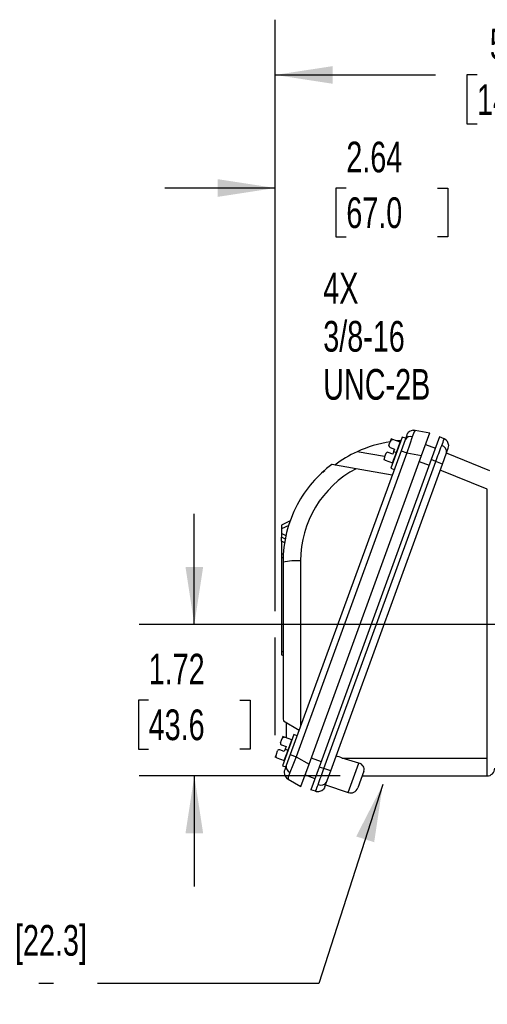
# Model space of a CAD drawing. Header units: inches. Extents: x 0 to 11, y 0 to 8.5.
# Tile 9 of 20: x 7.1 to 8.1, y 2.4 to 4.6. Entities that reach past the tile are written whole.
import ezdxf

# ---------------------------------------------------------------- set-up
doc = ezdxf.new("R2010")
doc.units = ezdxf.units.IN
doc.header["$MEASUREMENT"] = 0
doc.linetypes.add('CENTERX2', pattern=[0.8, 0.5, -0.1, 0.1, -0.1])
doc.layers.add('DIMENSIONS', color=140, linetype='Continuous', lineweight=25)
doc.layers.add('TEXT', color=140, linetype='Continuous', lineweight=25)
doc.styles.add('SLDTEXTSTYLE0', font='TXT', dxfattribs={"width": 0.7})
doc.dimstyles.new('SLDDIMSTYLE1', dxfattribs={"dimtxt": 0.069444, "dimasz": 0.13, "dimexe": 0, "dimexo": 0.0625, "dimgap": 0.017361, "dimtad": 0, "dimtih": 1, "dimtoh": 1, "dimlfac": 5, "dimrnd": 1e-09, "dimzin": 12, "dimdsep": 46, "dimtxsty": 'SLDTEXTSTYLE0', "dimsah": 1, "dimcen": 0.09, "dimadec": 0, "dimazin": 3, "dimtfac": 1, "dimtofl": 0, "dimtmove": 0, "dimatfit": 3, "dimfxl": 0, "dimfrac": 2, "dimtolj": 1, "dimtzin": 12, "dimarcsym": 0})
doc.dimstyles.new('SLDDIMSTYLE3', dxfattribs={"dimtxt": 0.069444, "dimasz": 0.13, "dimexe": 0, "dimexo": 0.0625, "dimgap": 0.017361, "dimtad": 0, "dimtih": 1, "dimtoh": 1, "dimlfac": 5, "dimrnd": 1e-09, "dimzin": 12, "dimdsep": 46, "dimtxsty": 'SLDTEXTSTYLE0', "dimsah": 1, "dimcen": 0.09, "dimadec": 0, "dimazin": 3, "dimtfac": 1, "dimtmove": 0, "dimatfit": 0, "dimfxl": 0, "dimfrac": 2, "dimtolj": 1, "dimtzin": 12, "dimarcsym": 0})
doc.dimstyles.new('SLDDIMSTYLE4', dxfattribs={"dimtxt": 0.18, "dimasz": 0.13, "dimexe": 0, "dimexo": 0.0625, "dimgap": 0, "dimtad": 0, "dimtih": 1, "dimtoh": 1, "dimdec": 0, "dimrnd": 1e-09, "dimzin": 0, "dimdsep": 46, "dimtxsty": 'Standard', "dimsah": 1, "dimcen": 0.09, "dimadec": 0, "dimazin": 0, "dimtfac": 0.13, "dimtdec": 0, "dimtofl": 0, "dimtmove": 0, "dimatfit": 3, "dimfxl": 0, "dimfrac": 2, "dimtolj": 1, "dimtzin": 0, "dimarcsym": 0})

# ---------------------------------------------------------------- blocks, each defined once
blk = doc.blocks.new('_D_8')
at = {"layer": 'DIMENSIONS'}
for p, q in [((7.4545, 3.2116), (7.4545, 3.4616)), ((8.2978, 3.2116), (7.3295, 3.2116)), ((7.3513, 3.0399), (7.328, 3.0399)), ((7.328, 3.0399), (7.328, 2.9295)), ((7.5577, 3.0399), (7.581, 3.0399)), ((7.581, 3.0399), (7.581, 2.9295)), ((7.328, 2.9295), (7.3513, 2.9295)), ((7.581, 2.9295), (7.5577, 2.9295)), ((7.784, 2.8685), (7.3295, 2.8685)), ((7.4545, 2.8685), (7.4545, 2.6185))]:
    blk.add_line(p, q, dxfattribs=at)
for points in [[(7.4545, 3.2116), (7.4745, 3.3416), (7.4345, 3.3416)], [(7.4545, 2.8685), (7.4345, 2.7385), (7.4745, 2.7385)]]:
    blk.add_solid(points, dxfattribs=at)
at = {"layer": 'DIMENSIONS', "char_height": 0.06944, "attachment_point": 1, "style": 'SLDTEXTSTYLE0'}
for s, insert in [('1.72', (7.3513, 3.145)), ('43.6', (7.3513, 3.019))]:
    blk.add_mtext(s, dxfattribs=dict(at, insert=insert))
blk = doc.blocks.new('_D_13')
at = {"layer": 'DIMENSIONS'}
for p, q in [((7.6375, 3.2416), (7.6375, 4.3241)), ((8.165, 3.5755), (8.165, 4.3241)), ((7.6375, 4.1991), (7.3875, 4.1991)), ((7.7981, 4.199), (7.7747, 4.199)), ((7.7747, 4.199), (7.7747, 4.0885)), ((8.0045, 4.199), (8.0278, 4.199)), ((8.0278, 4.199), (8.0278, 4.0885)), ((8.165, 4.1991), (8.415, 4.1991)), ((7.7747, 4.0885), (7.7981, 4.0885)), ((8.0278, 4.0885), (8.0045, 4.0885)), ((7.6375, 2.9609), (7.6375, 3.1816))]:
    blk.add_line(p, q, dxfattribs=at)
for points in [[(7.6375, 4.1991), (7.5075, 4.2191), (7.5075, 4.1791)], [(8.165, 4.1991), (8.295, 4.1791), (8.295, 4.2191)]]:
    blk.add_solid(points, dxfattribs=at)
at = {"layer": 'DIMENSIONS', "char_height": 0.06944, "attachment_point": 1, "style": 'SLDTEXTSTYLE0'}
for s, insert in [('2.64', (7.7981, 4.304)), ('67.0', (7.7981, 4.178))]:
    blk.add_mtext(s, dxfattribs=dict(at, insert=insert))
blk = doc.blocks.new('_D_14')
at = {"layer": 'DIMENSIONS'}
for p, q in [((7.6375, 3.2416), (7.6375, 4.58)), ((8.8138, 3.7277), (8.8138, 4.58)), ((7.6375, 4.455), (7.9994, 4.455)), ((8.0936, 4.4549), (8.0703, 4.4549)), ((8.0703, 4.4549), (8.0703, 4.3445)), ((8.3578, 4.4549), (8.3811, 4.4549)), ((8.3811, 4.4549), (8.3811, 4.3445)), ((8.8138, 4.455), (8.4519, 4.455)), ((8.0703, 4.3445), (8.0936, 4.3445)), ((8.3811, 4.3445), (8.3578, 4.3445)), ((7.6375, 2.9609), (7.6375, 3.1816))]:
    blk.add_line(p, q, dxfattribs=at)
for points in [[(7.6375, 4.455), (7.7675, 4.435), (7.7675, 4.475)], [(8.8138, 4.455), (8.6838, 4.475), (8.6838, 4.435)]]:
    blk.add_solid(points, dxfattribs=at)
at = {"layer": 'DIMENSIONS', "char_height": 0.06944, "attachment_point": 1, "style": 'SLDTEXTSTYLE0'}
for s, insert in [('5.88', (8.1225, 4.56)), ('149.4', (8.0936, 4.434))]:
    blk.add_mtext(s, dxfattribs=dict(at, insert=insert))
blk = doc.blocks.new('SW_NOTE_0_8')
at = {"layer": 'TEXT', "color": 0, "linetype": 'CENTERX2', "lineweight": 18, "attachment_point": 1, "style": 'SLDTEXTSTYLE0'}
for s, insert, char_height in [('Ø 0.88 [22.3]', (-0.267, 0.1325), 0.069444), ('HOLE', (-0.267, 0.0237), 0.06944)]:
    blk.add_mtext(s, dxfattribs=dict(at, insert=insert, char_height=char_height))
blk = doc.blocks.new('SW_NOTE_0_9')
at = {"layer": 'TEXT', "color": 0, "linetype": 'CENTERX2', "lineweight": 18, "char_height": 0.06944, "attachment_point": 1, "style": 'SLDTEXTSTYLE0'}
for s, insert in [('4X', (-0.4098, 0.2448)), ('3/8-16', (-0.4098, 0.1359)), ('UNC-2B', (-0.4098, 0.0271))]:
    blk.add_mtext(s, dxfattribs=dict(at, insert=insert))

msp = doc.modelspace()

# ---------------------------------------------------------------- linework, layer by layer
for p, q in [((7.92458, 3.63534), (7.89899, 3.56505)), ((7.93198, 3.63265), (7.92458, 3.63534)), ((7.93452, 3.63965), (7.93082, 3.62947)), ((7.93198, 3.63265), (7.93179, 3.63214)), ((7.95381, 3.65078), (7.95325, 3.64987)), ((7.95381, 3.65078), (7.98674, 3.64498)), ((7.96817, 3.59397), (7.98674, 3.64498)), ((8.00868, 3.63619), (7.98985, 3.58446)), ((8.01895, 3.63183), (8.00868, 3.63619)), ((7.89443, 3.61671), (7.89452, 3.61699)), ((7.89687, 3.61195), (7.90708, 3.60823)), ((7.89967, 3.63113), (7.89747, 3.62509)), ((7.90339, 3.62985), (7.89974, 3.63118)), ((7.91989, 3.62385), (7.90339, 3.62985)), ((7.91134, 3.60036), (7.91989, 3.62385)), ((7.9205, 3.62413), (7.91989, 3.62385)), ((7.93082, 3.62947), (7.92179, 3.60467)), ((7.97714, 3.6186), (7.99934, 3.61052)), ((8.02468, 3.59957), (8.02846, 3.60996)), ((7.92179, 3.60467), (7.6715, 2.91701)), ((7.93524, 3.59977), (7.68496, 2.91211)), ((7.71391, 2.89539), (7.96817, 3.59397)), ((7.88434, 3.59124), (7.82227, 3.60218)), ((7.88451, 3.58949), (7.88261, 3.58428)), ((7.88776, 3.59842), (7.88787, 3.59869)), ((7.90302, 3.59706), (7.89281, 3.60077)), ((7.90279, 3.57686), (7.91134, 3.60036)), ((7.90505, 3.60264), (7.90302, 3.59706)), ((7.90708, 3.60823), (7.90505, 3.60264)), ((7.90505, 3.60264), (7.91134, 3.60036)), ((7.91134, 3.60036), (7.91178, 3.60019)), ((7.92179, 3.60467), (7.93524, 3.59977)), ((7.93524, 3.59977), (7.96817, 3.59397)), ((8.01555, 3.57449), (8.02468, 3.59957)), ((8.12268, 3.55911), (8.0244, 3.59882)), ((7.98985, 3.58446), (7.73663, 2.88874)), ((7.7473, 2.88548), (8.00012, 3.5801)), ((7.76273, 2.87986), (8.01555, 3.57449)), ((7.82012, 3.56379), (7.76521, 3.57347)), ((7.76605, 3.57332), (7.76521, 3.57347)), ((7.88629, 3.58287), (7.88261, 3.58421)), ((7.88629, 3.58287), (7.90279, 3.57686)), ((7.90279, 3.57686), (7.90307, 3.57626)), ((7.96313, 3.58012), (7.98533, 3.57204)), ((8.00012, 3.5801), (7.98985, 3.58446)), ((8.01555, 3.57449), (8.00012, 3.5801)), ((7.90168, 3.54941), (7.82012, 3.56379)), ((7.89899, 3.56505), (7.90639, 3.56235)), ((8.11675, 3.5174), (8.01041, 3.56037)), ((8.11675, 2.90895), (8.11675, 3.5174)), ((7.67131, 3.44564), (7.65126, 3.43629)), ((7.65126, 3.43629), (7.65126, 3.42773)), ((7.66823, 3.43564), (7.65126, 3.42773)), ((7.65126, 3.42773), (7.65126, 3.41711)), ((7.65126, 3.41711), (7.65126, 3.40855)), ((7.66193, 3.41214), (7.65126, 3.41711)), ((7.66049, 3.40425), (7.65126, 3.40855)), ((7.65126, 3.39999), (7.65126, 3.40855)), ((7.65126, 3.39999), (7.65126, 3.3698)), ((7.65906, 3.39635), (7.65126, 3.39999)), ((7.65639, 3.37219), (7.65126, 3.3698)), ((7.65126, 3.3698), (7.65126, 3.36123)), ((7.65586, 3.36338), (7.65126, 3.36123)), ((7.65126, 3.36123), (7.65126, 3.15115)), ((7.6552, 3.35238), (7.6552, 3.01201)), ((7.69473, 3.35518), (7.69473, 2.98083)), ((7.65126, 3.15115), (7.65126, 3.14258)), ((7.65126, 3.15115), (7.6552, 3.14931)), ((7.65126, 3.14258), (7.6552, 3.14075)), ((7.65587, 2.99291), (7.69162, 2.97227)), ((7.66307, 2.9548), (7.66307, 2.98875)), ((7.64936, 2.94339), (7.64945, 2.94367)), ((7.6546, 2.95781), (7.6524, 2.95176)), ((7.67951, 2.96202), (7.65392, 2.89172)), ((7.65832, 2.95653), (7.65467, 2.95786)), ((7.67482, 2.95052), (7.65832, 2.95653)), ((7.66627, 2.92703), (7.67482, 2.95052)), ((7.67543, 2.95081), (7.67482, 2.95052)), ((7.68691, 2.95932), (7.67951, 2.96202)), ((7.64269, 2.9251), (7.6428, 2.92537)), ((7.65795, 2.92374), (7.64774, 2.92745)), ((7.6518, 2.93862), (7.66201, 2.93491)), ((7.65772, 2.90354), (7.66627, 2.92703)), ((7.65998, 2.92932), (7.65795, 2.92374)), ((7.66201, 2.93491), (7.65998, 2.92932)), ((7.65998, 2.92932), (7.66627, 2.92703)), ((7.66627, 2.92703), (7.66671, 2.92687)), ((7.63944, 2.91617), (7.63754, 2.91096)), ((7.64122, 2.90955), (7.63754, 2.91088)), ((7.64122, 2.90955), (7.65772, 2.90354)), ((7.65772, 2.90354), (7.658, 2.90293)), ((7.6715, 2.91701), (7.66248, 2.89221)), ((7.6715, 2.91701), (7.68496, 2.91211)), ((7.68496, 2.91211), (7.71391, 2.89539)), ((7.71895, 2.90924), (7.74115, 2.90116)), ((7.82666, 2.89764), (7.78879, 2.90895)), ((7.78879, 2.90895), (8.11675, 2.90895)), ((7.80238, 2.83094), (7.82666, 2.89764)), ((7.65392, 2.89172), (7.66132, 2.88903)), ((7.66248, 2.89221), (7.65877, 2.88203)), ((7.66151, 2.88954), (7.66132, 2.88903)), ((7.69535, 2.84439), (7.71391, 2.89539)), ((7.73663, 2.88874), (7.7178, 2.83702)), ((7.7473, 2.88548), (7.73663, 2.88874)), ((7.76273, 2.87986), (7.7473, 2.88548)), ((7.7536, 2.85478), (7.76273, 2.87986)), ((7.83797, 2.87938), (7.82417, 2.84147)), ((7.66639, 2.86111), (7.69535, 2.84439)), ((7.70495, 2.87076), (7.72715, 2.86269)), ((7.74982, 2.8444), (7.7536, 2.85478)), ((7.834, 2.8685), (8.11619, 2.8685)), ((7.72847, 2.83376), (7.7178, 2.83702)), ((7.72847, 2.83376), (7.72874, 2.83425)), ((7.75116, 2.84808), (7.80238, 2.83094))]:
    msp.add_line(p, q)
at = {"flags": 128}
for points in [[(7.94722, 3.63614), (7.94151, 3.61956), (7.93524, 3.59977)], [(7.95325, 3.64987), (7.95153, 3.64708), (7.94722, 3.63614)], [(7.94949, 3.65099), (7.9508, 3.65104), (7.95381, 3.65078)], [(7.89443, 3.61671), (7.89678, 3.62312), (7.89917, 3.62781), (7.90009, 3.62884), (7.90126, 3.62967), (7.90205, 3.62994), (7.90293, 3.62997), (7.90339, 3.62985)], [(8.02846, 3.60996), (8.02928, 3.61313), (8.0295, 3.61639)], [(7.88629, 3.58287), (7.88568, 3.5832), (7.8852, 3.58368), (7.88468, 3.58463), (7.88436, 3.58639), (7.88523, 3.59126), (7.88787, 3.59869)], [(7.74969, 3.55938), (7.74668, 3.55681), (7.74519, 3.55529)], [(7.64936, 2.94339), (7.65171, 2.94979), (7.6541, 2.95448), (7.65502, 2.95552), (7.65619, 2.95634), (7.65698, 2.95661), (7.65786, 2.95665), (7.65832, 2.95653)], [(7.64122, 2.90955), (7.64061, 2.90988), (7.64013, 2.91036), (7.63961, 2.91131), (7.6393, 2.91307), (7.64016, 2.91794), (7.6428, 2.92537)], [(7.68496, 2.91211), (7.67704, 2.89292), (7.67075, 2.87655)], [(7.67075, 2.87655), (7.66702, 2.8654), (7.66639, 2.86111)], [(7.66294, 2.86372), (7.66392, 2.86284), (7.66639, 2.86111)], [(7.74982, 2.8444), (7.74841, 2.84143), (7.74648, 2.8388)]]:
    msp.add_lwpolyline(points, dxfattribs=at)
for centre, radius, start, end in [((7.9431, 3.62277), 0.014, 72.89299, 151.40268), ((7.9508, 3.63372), 0.01732, 139.44432, 160), ((7.95035, 3.63421), 0.01667, 79.27092, 140.94036), ((7.93866, 3.35238), 0.27559, 98.56557, 114.98293), ((7.89822, 3.61565), 0.00394, 164.29338, 250), ((7.93866, 3.35238), 0.27559, 93.5283, 95.53106), ((5.64701, 4.48303), 2.5204, 339.00733, 339.89193), ((7.9196, 3.65688), 0.10246, 336.81074, 345.84385), ((8.00985, 3.60203), 0.01503, 350.58219, 74.8426), ((8.01274, 3.61597), 0.01676, 0.66872, 68.31077), ((8.01218, 3.61588), 0.01732, 42.66772, 67), ((7.93866, 3.35238), 0.27559, 114.98293, 127.09589), ((7.89146, 3.59708), 0.00394, 70, 155.70662), ((7.93936, 3.34417), 0.28793, 127.21667, 151.3008), ((7.93095, 3.35518), 0.23622, 117.98193, 180), ((7.93866, 3.35238), 0.28346, 152.6877, 180), ((7.68594, 3.19909), 0.15634, 86.77739, 101.3418), ((7.65315, 2.94232), 0.00394, 164.29338, 250), ((7.64639, 2.92375), 0.00394, 70, 155.70662), ((7.82328, 2.88292), 0.0151, 346.44876, 77.08245), ((7.4354, 2.89829), 0.68144, 357.49427, 0.8967), ((7.67505, 2.87611), 0.01732, 160, 180.55568), ((7.67439, 2.87602), 0.01667, 179.05964, 240.72908), ((7.6762, 2.88945), 0.014, 168.59732, 247.10701), ((5.36432, 3.70634), 2.5204, 340.10807, 340.99267), ((8.11619, 2.88582), 0.01732, 270, 0), ((7.74066, 2.86243), 0.01503, 245.1574, 329.41781), ((7.73354, 2.85032), 0.01732, 253, 277.33228), ((7.73391, 2.84989), 0.01676, 251.68923, 319.33128), ((7.62346, 2.88318), 0.11609, 335.0705, 342.76647), ((7.80788, 2.84736), 0.01732, 251.5, 340)]:
    msp.add_arc(centre, radius, start, end)
for centre, major_axis, ratio, start_param, end_param in [((7.70244, 2.97906), (-0.01585, 0.11537), 0.3857596, 1.2286034, 1.3976653), ((8.00356, 2.80427), (1.03761, -0.37766), 0.0231032, 1.7876866, 1.8011918)]:
    msp.add_ellipse(centre, major_axis=major_axis, ratio=ratio, start_param=start_param, end_param=end_param)

# ---------------------------------------------------------------- block references
at = {"layer": 'TEXT', "linetype": 'CENTERX2', "lineweight": 18}
for name, p in [('SW_NOTE_0_9', (8.15574, 3.76235)), ('SW_NOTE_0_8', (7.10298, 2.39867))]:
    msp.add_blockref(name, p, dxfattribs=at)

# ---------------------------------------------------------------- dimensions: what is measured, and where the dimension line sits
at = {"layer": 'DIMENSIONS'}
for base, p1, dimstyle, picture, middle in [((7.63752, 4.45503), (8.81382, 3.67768), 'SLDDIMSTYLE1', '_D_14', (8.22567, 4.45503)), ((7.63752, 4.19911), (8.16501, 3.52548), 'SLDDIMSTYLE3', '_D_13', (7.90126, 4.19911))]:
    dim = msp.add_linear_dim(base=base, p1=p1, p2=(7.63752, 2.91089), dimstyle=dimstyle, dxfattribs=at)
    dim.commit()
    dim.dimension.update_dxf_attribs({"geometry": picture, "text_midpoint": middle, "dimtype": 160})
dim = msp.add_linear_dim(base=(7.45451, 3.21162), p1=(7.834, 2.8685), p2=(8.34776, 3.21162), angle=90, dimstyle='SLDDIMSTYLE3', dxfattribs=at)
dim.commit()
dim.dimension.update_dxf_attribs({"geometry": '_D_8', "text_midpoint": (7.45451, 3.04006), "dimtype": 160})

# ---------------------------------------------------------------- leaders
at = {"layer": 'TEXT', "linetype": 'CENTERX2', "lineweight": 18}
msp.add_leader([(7.88052, 2.84884), (7.73589, 2.39867), (7.10298, 2.39867)], dimstyle='SLDDIMSTYLE4', dxfattribs=at)

doc.saveas('drawing.dxf')
